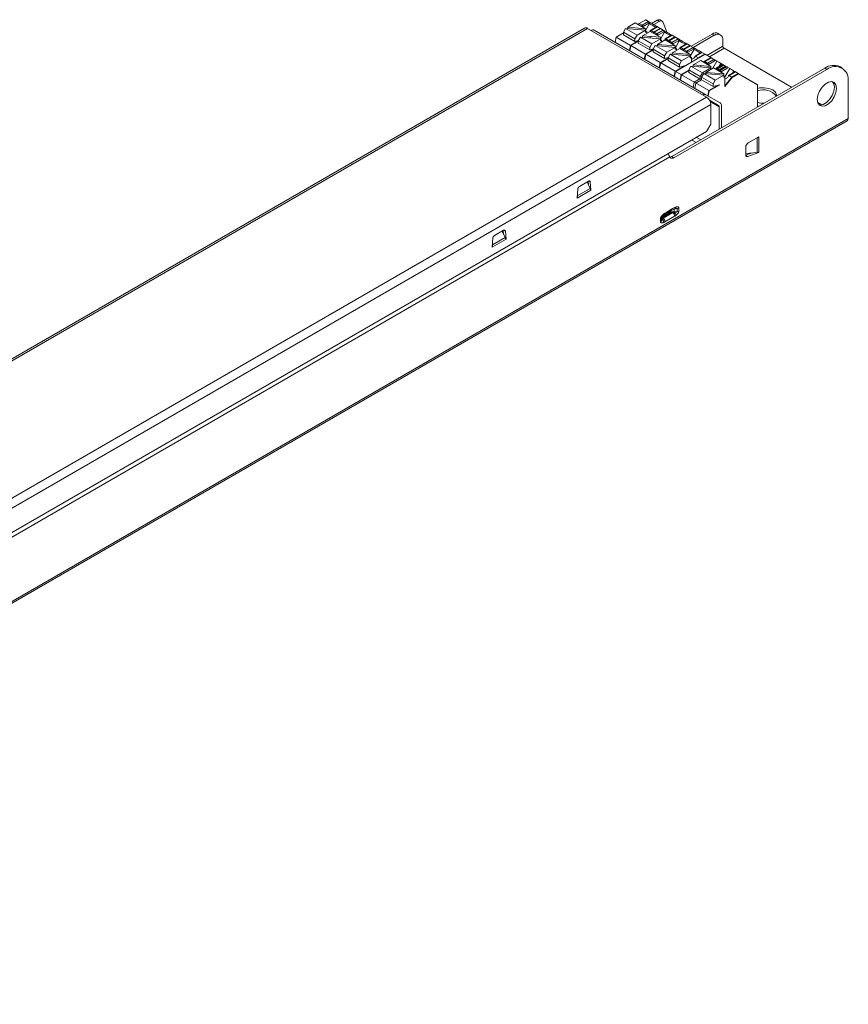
# Model space of a CAD drawing. Header units: millimetres. Extents: x -48 to 228, y 237 to 401.
# Tile 7 of 7: x 90 to 228, y 237 to 401. Entities that reach past the tile are written whole.
import ezdxf

# ---------------------------------------------------------------- set-up
doc = ezdxf.new("R2010")
doc.units = ezdxf.units.MM

msp = doc.modelspace()

# ---------------------------------------------------------------- linework, layer by layer
at = {"color": 7, "linetype": 'Continuous', "lineweight": 15}
for p, q in [((183.84, 399.74), (-25.19, 279.08)), ((-24.69, 279.03), (184.34, 399.69)), ((184.34, 399.69), (204.13, 388.26)), ((190.67, 399.67), (190.31, 399.06)), ((190.67, 399.67), (192.58, 398.57)), ((194, 399.39), (190.67, 399.67)), ((192.29, 400.61), (191.03, 399.88)), ((191.03, 399.88), (194, 399.63)), ((191.03, 399.88), (191.03, 399.64)), ((192.29, 400.61), (194, 399.63)), ((192.94, 400.47), (192.81, 400.31)), ((192.96, 400.47), (193.42, 400.2)), ((193.42, 400.2), (194.48, 400.82)), ((193.42, 400.2), (193.43, 400.2)), ((193.58, 399.97), (194.57, 400.54)), ((194, 399.15), (194, 399.63)), ((194.01, 399.33), (194.67, 400.48)), ((194.48, 400.82), (194.03, 401.08)), ((195.85, 399.96), (194.82, 399.36)), ((195.97, 399.96), (194.91, 399.35)), ((195.91, 401.03), (195.01, 400.51)), ((196.26, 400.83), (195.36, 400.31)), ((196.43, 399.69), (195.37, 399.08)), ((196.47, 399.65), (195.42, 399.04)), ((195.44, 399.04), (196.5, 399.65)), ((195.91, 401.03), (196.26, 400.83)), ((196.43, 399.69), (195.97, 399.96)), ((196.76, 400.88), (196.41, 401.08)), ((196.45, 399.64), (196.43, 399.69)), ((196.5, 399.65), (196.43, 399.69)), ((196.5, 399.65), (196.47, 399.65)), ((196.96, 399.39), (196.5, 399.65)), ((197.55, 399.04), (196.92, 400.68)), ((185.45, 399.39), (204.02, 388.66)), ((190.31, 398.96), (189.08, 398.25)), ((189.1, 398.24), (191.5, 396.85)), ((190.31, 399.06), (192.22, 397.96)), ((190.31, 399.06), (190.31, 398.63)), ((192.22, 397.96), (192.58, 398.57)), ((192.22, 397.53), (192.22, 397.96)), ((194, 399.39), (192.58, 398.57)), ((193.14, 398.25), (192.79, 397.63)), ((193.14, 398.25), (195.05, 397.14)), ((196.47, 397.96), (193.14, 398.25)), ((194.77, 399.18), (193.5, 398.45)), ((194.2, 398.86), (194.2, 399.1)), ((194.77, 399.18), (196.47, 398.2)), ((194.77, 398.11), (194.77, 398.35)), ((194.91, 399.35), (195.37, 399.08)), ((194.91, 399.35), (194.91, 399.35)), ((196.47, 397.96), (195.05, 397.14)), ((195.44, 399.04), (195.9, 398.77)), ((195.9, 398.77), (196.96, 399.39)), ((195.9, 398.77), (195.9, 398.77)), ((196.06, 398.54), (197.04, 399.11)), ((196.47, 397.72), (196.47, 398.2)), ((196.48, 397.9), (197.14, 399.05)), ((198.33, 398.53), (197.29, 397.93)), ((198.44, 398.53), (197.38, 397.92)), ((198.9, 398.26), (197.84, 397.65)), ((198.37, 397.35), (199.43, 397.96)), ((198.9, 398.26), (198.44, 398.53)), ((198.92, 398.19), (198.9, 398.26)), ((198.97, 398.22), (198.9, 398.26)), ((199.43, 397.96), (198.97, 398.22)), ((205.09, 398.73), (201.59, 396.71)), ((205.44, 398.53), (201.95, 396.51)), ((205.09, 398.73), (205.44, 398.53)), ((206.44, 398.63), (206.09, 398.83)), ((191.47, 396.31), (191.4, 396.35)), ((191.58, 396.81), (193.98, 395.42)), ((192.79, 397.63), (194.7, 396.53)), ((192.79, 397.63), (192.79, 397.2)), ((194.7, 396.53), (195.05, 397.14)), ((194.7, 396.1), (194.7, 396.53)), ((195.62, 396.82), (195.26, 396.2)), ((195.62, 396.82), (197.53, 395.71)), ((198.95, 396.53), (195.62, 396.82)), ((197.24, 397.76), (195.98, 397.02)), ((195.98, 397.02), (195.98, 396.79)), ((195.98, 397.02), (198.95, 396.77)), ((196.68, 397.43), (196.68, 397.68)), ((197.24, 397.76), (198.95, 396.77)), ((197.38, 397.92), (197.84, 397.65)), ((197.38, 397.92), (197.38, 397.92)), ((198.95, 396.53), (197.53, 395.71)), ((197.91, 397.61), (198.37, 397.35)), ((198.37, 397.35), (198.38, 397.34)), ((199.72, 396.33), (198.45, 395.6)), ((198.53, 397.11), (199.52, 397.68)), ((198.95, 396.29), (198.95, 396.77)), ((198.96, 396.47), (199.62, 397.62)), ((199.72, 396.33), (201.42, 395.34)), ((200.8, 397.1), (199.77, 396.5)), ((200.92, 397.1), (199.86, 396.49)), ((199.86, 396.49), (200.32, 396.22)), ((199.86, 396.49), (199.86, 396.49)), ((200.46, 396.31), (200.39, 396.19)), ((200.85, 395.92), (201.91, 396.53)), ((201.38, 396.84), (200.92, 397.1)), ((201.45, 396.8), (201.38, 396.84)), ((201.91, 396.53), (201.45, 396.79)), ((201.91, 396.53), (202.01, 396.47)), ((206.86, 396.73), (206.86, 397.71)), ((218.3, 389.88), (207.07, 396.37)), ((195.26, 396.1), (194.03, 395.39)), ((194.05, 395.38), (196.45, 393.99)), ((195.26, 396.2), (197.17, 395.1)), ((195.26, 396.2), (195.26, 395.78)), ((197.17, 395.1), (197.53, 395.71)), ((197.17, 394.67), (197.17, 395.1)), ((198.09, 395.39), (197.74, 394.78)), ((197.74, 394.78), (199.65, 393.67)), ((197.74, 394.78), (197.74, 394.35)), ((198.09, 395.39), (200, 394.29)), ((201.42, 395.11), (198.09, 395.39)), ((198.45, 395.6), (201.42, 395.34)), ((198.45, 395.6), (198.45, 395.36)), ((203.9, 395.37), (198.98, 392.53)), ((199, 392.52), (203.92, 395.37)), ((199.15, 396), (199.15, 396.25)), ((201.42, 395.11), (200, 394.29)), ((200.36, 396.17), (200.25, 396.02)), ((200.39, 396.18), (200.85, 395.92)), ((200.85, 395.92), (200.85, 395.92)), ((201.01, 395.68), (201.99, 396.25)), ((201.42, 394.86), (201.42, 395.34)), ((201.43, 395.05), (202.09, 396.19)), ((201.63, 394.06), (201.63, 394.82)), ((201.99, 396.25), (202.09, 396.19)), ((203.28, 395.67), (202.24, 395.07)), ((203.39, 395.67), (202.33, 395.06)), ((202.33, 395.06), (202.79, 394.79)), ((202.33, 395.06), (202.33, 395.06)), ((203.85, 395.41), (202.79, 394.79)), ((203.85, 395.41), (203.39, 395.67)), ((203.88, 395.36), (203.85, 395.41)), ((203.92, 395.37), (203.85, 395.41)), ((203.92, 395.37), (203.9, 395.37)), ((204.84, 394.84), (203.92, 395.37)), ((204.86, 394.77), (204.84, 394.84)), ((204.84, 394.84), (204.91, 394.8)), ((205.37, 394.53), (204.91, 394.79)), ((196.53, 393.95), (198.93, 392.56)), ((198.37, 378.37), (223.83, 393.07)), ((199.65, 393.67), (200, 394.29)), ((199.65, 393.24), (199.65, 393.67)), ((201.56, 393.39), (201.2, 392.78)), ((201.56, 393.39), (203.47, 392.29)), ((203.18, 394.33), (201.92, 393.6)), ((203.18, 394.33), (204.89, 393.34)), ((203.18, 393.25), (203.18, 393.49)), ((204.89, 393.11), (203.47, 392.29)), ((203.85, 394.18), (204.31, 393.92)), ((205.31, 393.1), (204.04, 392.37)), ((204.31, 393.92), (205.37, 394.53)), ((204.31, 393.92), (204.32, 393.92)), ((204.47, 393.68), (205.43, 394.23)), ((205.89, 394.23), (205.2, 393.04)), ((205.31, 393.1), (207.01, 392.12)), ((205.54, 394.43), (205.47, 394.47)), ((205.89, 394.23), (205.54, 394.43)), ((205.8, 393.06), (206.43, 392.69)), ((206.43, 392.69), (207.5, 393.3)), ((206.74, 393.74), (206.86, 393.67)), ((207.5, 393.3), (206.86, 393.67)), ((207.66, 393.21), (207.59, 393.25)), ((208.01, 393.01), (207.66, 393.21)), ((224.18, 392.87), (223.83, 393.07)), ((226.68, 393.11), (226.33, 393.32)), ((198.73, 378.17), (224.18, 392.87)), ((199, 392.52), (199.92, 391.99)), ((201.2, 392.67), (199.97, 391.96)), ((199.99, 391.95), (204.52, 389.34)), ((201.2, 392.78), (203.11, 391.67)), ((201.2, 392.78), (201.2, 392.35)), ((203.11, 391.67), (203.47, 392.29)), ((203.11, 391.24), (203.11, 391.67)), ((203.68, 392.16), (203.33, 391.55)), ((203.33, 391.55), (205.23, 390.45)), ((203.33, 391.55), (203.33, 391.12)), ((203.68, 392.16), (205.59, 391.06)), ((204.04, 392.37), (207.01, 392.12)), ((204.04, 392.37), (204.04, 392.13)), ((207.01, 391.88), (205.59, 391.06)), ((206.43, 392.69), (206.44, 392.69)), ((206.59, 392.46), (207.55, 393.01)), ((208.01, 393.01), (207.2, 391.61)), ((207.21, 390.01), (207.21, 391.59)), ((208.42, 391.51), (207.21, 390.01)), ((208.86, 392.45), (207.83, 391.85)), ((208.98, 392.45), (207.92, 391.84)), ((207.92, 391.84), (208.38, 391.57)), ((207.92, 391.84), (207.92, 391.84)), ((209.44, 392.18), (208.38, 391.57)), ((208.42, 391.51), (208.38, 391.57)), ((209.46, 392.11), (208.42, 391.51)), ((208.86, 392.52), (208.98, 392.45)), ((209.44, 392.18), (208.98, 392.45)), ((209.46, 392.11), (209.44, 392.18)), ((212.62, 390.34), (209.44, 392.18)), ((212.62, 390.29), (209.46, 392.11)), ((205.23, 390.45), (205.59, 391.06)), ((205.23, 390.02), (205.23, 390.45)), ((227.72, 390.82), (227.72, 384.69)), ((-4.89, 267.6), (204.13, 388.26)), ((206.41, 387.28), (204.02, 388.66)), ((204.58, 389.29), (204.4, 388.44)), ((-4.18, 266.37), (204.84, 387.04)), ((206.16, 386.85), (204.63, 387.73)), ((204.84, 387.04), (204.84, 383.77)), ((206.27, 382.93), (206.27, 386.62)), ((206.62, 383.14), (206.62, 386.83)), ((212.82, 386.72), (212.62, 386.83)), ((223.36, 386.96), (222.66, 387.36)), ((-27.01, 237.37), (227.55, 384.32)), ((227.72, 384.69), (-26.84, 237.74)), ((204.84, 383.77), (204.13, 382.55)), ((204.13, 382.55), (-3.47, 262.7)), ((212.87, 381.67), (211.1, 380.65)), ((212.87, 379.06), (212.87, 381.67)), ((212.58, 379.06), (212.58, 381.47)), ((198.07, 378.3), (-6.39, 260.27)), ((198.09, 378.28), (198.37, 378.37)), ((198.73, 378.17), (198.37, 378.37)), ((210.68, 379.92), (210.68, 378.65)), ((210.68, 378.58), (211.72, 378.96)), ((211.03, 378.37), (212.87, 379.06)), ((184.53, 374.28), (183.01, 373.4)), ((184.51, 373.65), (184.47, 374.24)), ((184.92, 372.79), (184.81, 374.14)), ((182.62, 371.46), (184.92, 372.79)), ((196.94, 368.13), (198.55, 369.06)), ((196.94, 368.57), (197.61, 368.98)), ((197.59, 368.97), (198.2, 369.32)), ((198.32, 369.6), (197.72, 369.25)), ((198.19, 369.32), (198.83, 369.66)), ((198.79, 369.2), (198.79, 369.61)), ((199.28, 369.2), (198.79, 369.2)), ((198.92, 369.7), (198.99, 369.7)), ((197.21, 367.51), (198.83, 368.44)), ((170.39, 366.11), (168.87, 365.24)), ((170.3, 365.64), (170.3, 366.06)), ((170.37, 365.49), (170.32, 366.08)), ((170.78, 364.62), (170.67, 365.98)), ((168.59, 364.78), (168.48, 363.3)), ((168.48, 363.3), (170.78, 364.62))]:
    msp.add_line(p, q, dxfattribs=at)
at = {"color": 8, "linetype": 'Continuous', "lineweight": 15}
for p, q in [((192.83, 400.3), (192.96, 400.47)), ((193.43, 400.2), (193.31, 400.03)), ((193.57, 399.88), (193.57, 399.93)), ((194.63, 400.67), (194.56, 400.71)), ((189.1, 398.24), (189.09, 398.23)), ((190.31, 398.94), (189.1, 398.24)), ((194.74, 399.16), (194.91, 399.35)), ((195.9, 398.77), (195.78, 398.6)), ((196.04, 398.45), (196.04, 398.5)), ((197.21, 397.74), (197.38, 397.92)), ((197.91, 397.61), (197.89, 397.6)), ((198.38, 397.34), (198.26, 397.17)), ((198.52, 397.02), (198.52, 397.08)), ((199.69, 396.31), (199.86, 396.49)), ((201.25, 396.68), (201.18, 396.72)), ((204.21, 395.2), (206.86, 396.73)), ((204.63, 394.96), (207.07, 396.37)), ((195.26, 396.16), (193.98, 395.42)), ((195.26, 396.08), (194.05, 395.38)), ((197.74, 394.73), (196.45, 393.99)), ((200.32, 396.22), (200.19, 396.06)), ((200.85, 395.92), (200.73, 395.74)), ((200.99, 395.59), (200.99, 395.65)), ((203.57, 394.1), (204.84, 394.84)), ((196.53, 393.95), (196.52, 393.95)), ((200.51, 393.47), (198.93, 392.56)), ((203.64, 394.06), (203.85, 394.18)), ((204.32, 393.92), (204.2, 393.74)), ((204.45, 393.59), (204.45, 393.65)), ((205.65, 392.9), (205.8, 393.06)), ((199.92, 391.99), (201.2, 392.73)), ((201.2, 392.65), (199.99, 391.95)), ((206.44, 392.69), (206.32, 392.52)), ((206.58, 392.37), (206.58, 392.42)), ((208.38, 391.57), (207.21, 390.12)), ((204.52, 389.34), (204.34, 388.48)), ((206.16, 386.85), (204.63, 387.73)), ((206.27, 386.62), (204.75, 387.5)), ((211.03, 378.37), (210.68, 378.57)), ((184.81, 374.14), (184.55, 374.29)), ((182.65, 371.86), (184.77, 373.08)), ((197.3, 368.79), (197.3, 368.63)), ((197.9, 369.15), (197.9, 368.97)), ((196.78, 368.41), (196.78, 368.03)), ((170.67, 365.98), (170.41, 366.13)), ((168.51, 363.7), (170.63, 364.92))]:
    msp.add_line(p, q, dxfattribs=at)
at = {"color": 144, "linetype": 'Continuous', "lineweight": 0}
for p, q in [((192.94, 400.47), (192.96, 400.47)), ((192.96, 400.47), (194.03, 401.08)), ((194.03, 401.08), (193.98, 401.05)), ((194.48, 400.82), (194.58, 400.76)), ((194.57, 400.54), (194.67, 400.48)), ((188.92, 397.38), (189.1, 398.24)), ((189.09, 398.23), (188.92, 397.38)), ((189.09, 398.23), (189.1, 398.24)), ((190.31, 398.63), (192.22, 397.53)), ((193.5, 398.45), (196.47, 398.2)), ((193.5, 398.45), (193.5, 398.21)), ((195.37, 399.08), (195.24, 398.92)), ((195.41, 399.03), (195.3, 398.88)), ((195.31, 398.87), (195.44, 399.04)), ((195.41, 399.03), (195.37, 399.08)), ((195.44, 399.04), (195.41, 399.03)), ((195.41, 399.03), (195.44, 399.04)), ((196.96, 399.39), (197.06, 399.33)), ((197.11, 399.24), (197.04, 399.28)), ((197.04, 399.11), (197.14, 399.05)), ((197.91, 397.61), (198.97, 398.22)), ((198.97, 398.22), (198.92, 398.19)), ((199.43, 397.96), (199.53, 397.9)), ((191.5, 396.85), (191.33, 395.99)), ((191.57, 396.8), (191.39, 395.95)), ((191.4, 395.95), (191.58, 396.81)), ((191.5, 396.46), (191.43, 396.5)), ((192.79, 397.59), (191.5, 396.85)), ((191.58, 396.81), (191.57, 396.8)), ((192.79, 397.51), (191.58, 396.81)), ((192.22, 397.53), (192.82, 397.69)), ((192.79, 397.2), (194.7, 396.1)), ((197.84, 397.65), (197.71, 397.49)), ((197.89, 397.6), (197.77, 397.45)), ((197.78, 397.45), (197.91, 397.61)), ((197.89, 397.6), (197.84, 397.65)), ((199.58, 397.82), (199.51, 397.85)), ((199.52, 397.68), (199.62, 397.62)), ((201.38, 396.84), (200.32, 396.22)), ((200.39, 396.18), (201.45, 396.79)), ((201.4, 396.77), (201.38, 396.84)), ((201.45, 396.79), (201.4, 396.77)), ((193.98, 395.42), (193.8, 394.56)), ((194.04, 395.38), (193.87, 394.53)), ((193.87, 394.52), (194.05, 395.38)), ((193.94, 394.89), (193.88, 394.92)), ((193.98, 395.42), (194.04, 395.38)), ((194.04, 395.38), (194.05, 395.38)), ((194.05, 395.38), (194.04, 395.38)), ((194.7, 396.1), (195.3, 396.26)), ((195.26, 395.78), (197.17, 394.67)), ((197.17, 394.67), (197.77, 394.83)), ((200.26, 396.02), (200.39, 396.18)), ((200.36, 396.17), (200.32, 396.22)), ((200.39, 396.18), (200.36, 396.17)), ((202.79, 394.79), (202.7, 394.67)), ((202.83, 394.75), (202.79, 394.79)), ((203.85, 394.18), (204.91, 394.79)), ((204.91, 394.79), (204.86, 394.77)), ((196.45, 393.99), (196.28, 393.13)), ((196.52, 393.95), (196.34, 393.1)), ((196.35, 393.09), (196.53, 393.95)), ((196.42, 393.46), (196.35, 393.49)), ((196.45, 393.99), (196.52, 393.95)), ((197.74, 394.65), (196.53, 393.95)), ((197.74, 394.35), (199.65, 393.24)), ((199.65, 393.24), (200.72, 393.53)), ((200.72, 393.53), (200.6, 393.53)), ((204.89, 393.11), (201.56, 393.39)), ((201.92, 393.6), (204.89, 393.34)), ((201.92, 393.6), (201.92, 393.36)), ((203.72, 394.02), (203.85, 394.18)), ((204.89, 392.86), (204.89, 393.34)), ((205.37, 394.53), (205.47, 394.47)), ((205.54, 394.43), (205.43, 394.23)), ((205.45, 394.43), (205.52, 394.39)), ((205.74, 393.08), (206.67, 393.61)), ((206.86, 393.67), (205.8, 393.06)), ((205.8, 393.06), (205.8, 393.06)), ((205.98, 392.96), (207.04, 393.57)), ((206.26, 393.38), (206.51, 393.82)), ((207.32, 393.41), (206.26, 392.79)), ((206.51, 393.82), (206.51, 393.81)), ((206.67, 393.61), (206.74, 393.74)), ((207.5, 393.3), (207.59, 393.25)), ((207.66, 393.21), (207.55, 393.01)), ((207.64, 393.16), (207.57, 393.2)), ((207.66, 393.21), (207.59, 393.25)), ((198.93, 392.56), (198.75, 391.71)), ((198.99, 392.52), (198.82, 391.67)), ((198.82, 391.66), (199, 392.52)), ((198.89, 392.03), (198.83, 392.07)), ((198.93, 392.56), (198.99, 392.52)), ((199, 392.52), (198.99, 392.52)), ((199, 392.52), (198.99, 392.52)), ((199.92, 391.99), (199.74, 391.13)), ((199.81, 391.1), (199.98, 391.95)), ((199.81, 391.09), (199.99, 391.95)), ((199.98, 391.95), (199.92, 391.99)), ((199.98, 391.95), (199.99, 391.95)), ((199.99, 391.95), (199.98, 391.95)), ((201.2, 392.35), (203.11, 391.24)), ((207.01, 391.88), (203.68, 392.16)), ((205.84, 392.79), (205.98, 392.96)), ((206.26, 392.79), (206.12, 392.63)), ((207.01, 391.64), (207.01, 392.12)), ((208.39, 392.18), (208.63, 392.59)), ((208.63, 392.59), (208.72, 392.37)), ((208.63, 392.59), (208.63, 392.59)), ((208.8, 392.41), (208.86, 392.52)), ((201.94, 389.87), (202.11, 390.73)), ((203.06, 391.28), (202.11, 390.73)), ((202.39, 390.56), (202.22, 389.71)), ((203.34, 391.11), (202.39, 390.56)), ((203.11, 391.24), (203.33, 391.3)), ((203.33, 391.12), (205.23, 390.02)), ((206.09, 390.25), (204.52, 389.34)), ((206.36, 390.32), (204.58, 389.29)), ((205.23, 390.02), (206.36, 390.32)), ((205.75, 390.05), (205.63, 389.9)), ((212.62, 386.6), (212.62, 390.34)), ((204.52, 389.34), (204.58, 389.29)), ((202.45, 381.57), (203.18, 381.15)), ((201.73, 381.16), (201.73, 381.12)), ((202.43, 380.72), (201.73, 381.12)), ((212.48, 381.45), (212.58, 381.47)), ((212.52, 381.47), (212.52, 381.46)), ((197.78, 378.88), (197.89, 378.61)), ((212.58, 379.06), (210.68, 378.85)), ((212.87, 379.06), (212.77, 379.11)), ((184.29, 374.14), (184.77, 373.08)), ((184.44, 373.81), (184.44, 374.23)), ((182.73, 372.94), (182.62, 371.46)), ((184.83, 372.84), (184.92, 372.79)), ((182.63, 371.56), (182.69, 371.59)), ((197.9, 368.97), (197.3, 368.63)), ((197.34, 368.52), (197.94, 368.87)), ((199.28, 369.72), (198.79, 369.61)), ((199.19, 369.73), (199.19, 369.7)), ((199.28, 369.2), (199.28, 369.72)), ((199.55, 369.29), (199.55, 369.81)), ((196.49, 368.05), (196.49, 367.52)), ((196.64, 367.6), (196.49, 367.55)), ((196.65, 368.2), (196.72, 368.33)), ((196.65, 368.2), (196.65, 367.68)), ((196.65, 367.68), (196.78, 368.03)), ((197.12, 367.86), (196.86, 367.71)), ((170.15, 365.98), (170.63, 364.92)), ((170.69, 364.67), (170.78, 364.62)), ((168.49, 363.39), (168.54, 363.43))]:
    msp.add_line(p, q, dxfattribs=at)
at = {"color": 8, "linetype": 'Continuous', "lineweight": 15, "flags": 128}
for points in [[(194.67, 400.48), (194.78, 400.41), (195.11, 400.22), (195.57, 399.96), (195.71, 399.88)], [(197.14, 399.05), (197.25, 398.99), (197.59, 398.79), (198.04, 398.53), (198.19, 398.45)], [(199.62, 397.62), (199.73, 397.56), (200.06, 397.36), (200.52, 397.1), (200.66, 397.02)], [(202.09, 396.19), (202.2, 396.13), (202.54, 395.94), (202.99, 395.67), (203.14, 395.59)]]:
    msp.add_lwpolyline(points, dxfattribs=at)
at = {"color": 7, "linetype": 'Continuous', "lineweight": 15, "flags": 128}
for points in [[(196.92, 400.68), (196.88, 400.76), (196.82, 400.83), (196.75, 400.89), (196.66, 400.92), (196.57, 400.93), (196.47, 400.92), (196.37, 400.88), (196.26, 400.83)], [(194.2, 399.1), (194.17, 399.08), (194.14, 399.07), (194.1, 399.06), (194.07, 399.06), (194.05, 399.06), (194.03, 399.08), (194.01, 399.1), (194, 399.12), (194, 399.15)], [(196.68, 397.68), (196.64, 397.65), (196.61, 397.64), (196.58, 397.63), (196.55, 397.63), (196.52, 397.64), (196.5, 397.65), (196.49, 397.67), (196.48, 397.69), (196.47, 397.72)], [(199.15, 396.25), (199.12, 396.23), (199.09, 396.21), (199.05, 396.2), (199.02, 396.2), (199, 396.21), (198.98, 396.22), (198.96, 396.24), (198.95, 396.26), (198.95, 396.29)], [(201.63, 394.82), (201.59, 394.8), (201.56, 394.78), (201.53, 394.77), (201.5, 394.77), (201.47, 394.78), (201.45, 394.79), (201.43, 394.81), (201.43, 394.83), (201.42, 394.86)], [(206.74, 393.74), (206.5, 393.88), (206.18, 394.07), (205.96, 394.19), (205.89, 394.23)], [(207.21, 391.59), (207.18, 391.57), (207.15, 391.56), (207.11, 391.55), (207.08, 391.55), (207.06, 391.55), (207.04, 391.57), (207.02, 391.58), (207.01, 391.61), (207.01, 391.64)], [(208.86, 392.52), (208.62, 392.65), (208.3, 392.84), (208.08, 392.97), (208.01, 393.01)], [(212.62, 389.7), (212.99, 389.78), (213.77, 389.82), (214.53, 389.7), (215.17, 389.45), (215.62, 389.08), (215.82, 388.64), (215.82, 388.45)], [(222.59, 387.87), (222.69, 387.29), (222.96, 386.9), (223.39, 386.73), (223.91, 386.81), (224.46, 387.13), (224.98, 387.65), (225.4, 388.31), (225.68, 389.02), (225.77, 389.7), (225.68, 390.27), (225.4, 390.67), (224.98, 390.83), (224.46, 390.75), (223.91, 390.43), (223.39, 389.92), (222.96, 389.26), (222.69, 388.55), (222.59, 387.87)], [(222.9, 386.96), (223.03, 386.94), (223.55, 387.02), (224.11, 387.34), (224.63, 387.86), (225.05, 388.51), (225.32, 389.22), (225.42, 389.91), (225.32, 390.48), (225.12, 390.81)], [(210.68, 378.65), (210.68, 378.57), (210.7, 378.5), (210.73, 378.44), (210.78, 378.39), (210.83, 378.36), (210.89, 378.35), (210.96, 378.35), (211.03, 378.37)], [(184.81, 374.14), (184.8, 374.2), (184.78, 374.24), (184.76, 374.28), (184.72, 374.3), (184.68, 374.32), (184.63, 374.32), (184.58, 374.3), (184.53, 374.28)], [(170.67, 365.98), (170.66, 366.03), (170.64, 366.08), (170.61, 366.11), (170.58, 366.14), (170.54, 366.15), (170.49, 366.15), (170.44, 366.14), (170.39, 366.11)]]:
    msp.add_lwpolyline(points, dxfattribs=at)
at = {"color": 144, "linetype": 'Continuous', "lineweight": 0, "flags": 128}
for points in [[(205.48, 394.47), (205.48, 394.47), (205.49, 394.46), (205.5, 394.46), (205.51, 394.45), (205.51, 394.45), (205.52, 394.44), (205.53, 394.44), (205.54, 394.43)], [(206.51, 393.82), (206.61, 393.59), (206.63, 393.54)], [(206.74, 393.74), (206.76, 393.73), (206.79, 393.71), (206.81, 393.7), (206.84, 393.69), (206.86, 393.67)], [(207.6, 393.24), (207.61, 393.24), (207.61, 393.24), (207.62, 393.23), (207.63, 393.23), (207.64, 393.22), (207.64, 393.22), (207.65, 393.21), (207.66, 393.21)], [(208.86, 392.52), (208.89, 392.5), (208.91, 392.49), (208.93, 392.47), (208.96, 392.46), (208.98, 392.45)]]:
    msp.add_lwpolyline(points, dxfattribs=at)
at = {"color": 7, "linetype": 'Continuous', "lineweight": 15}
for centre, radius, start, end in [((184.04, 399.28), 0.503, 54.3824, 114.3071), ((194.44, 400.61), 0.2, 330, 60), ((196.2, 400.64), 0.493, 65.02, 126.2904), ((185.24, 398.93), 0.503, 65.686, 125.6182), ((194.42, 399.48), 0.429, 191.798, 240.2027), ((196.89, 398.05), 0.429, 191.798, 240.2027), ((196.92, 399.18), 0.2, 330, 60), ((205.68, 397.92), 1.01, 65.6929, 125.6176), ((206, 397.85), 0.873, 350.786, 129.2033), ((199.37, 396.62), 0.429, 191.798, 240.2027), ((199.39, 397.75), 0.2, 330, 60), ((200.86, 397), 0.115, 59.3591, 120.642), ((201.76, 396.33), 0.247, 340.5556, 52.5458), ((207.32, 396.75), 0.461, 182.6055, 237.3945), ((201.84, 395.19), 0.429, 191.798, 240.2027), ((205.21, 393.15), 0.329, 188.2479, 225.502), ((225.29, 391.03), 2.51, 65.6929, 125.6176), ((225.56, 391.17), 2.18, 350.786, 129.2033), ((207.43, 391.97), 0.429, 191.798, 240.2027), ((203.82, 388.21), 0.503, 65.686, 125.6182), ((203.31, 386.97), 1.54, 2.6055, 57.3945), ((213.61, 386.76), 2.72, 37.4915, 111.2539), ((206.02, 386.65), 0.252, 354.3796, 54.302), ((206.12, 386.87), 0.503, 354.3796, 54.302), ((213.57, 390.9), 3.67, 255.1021, 272.3462), ((227.34, 384.64), 0.384, 304.0564, 7.2558), ((183.35, 372.88), 0.622, 122.8009, 174.311), ((169.2, 364.71), 0.622, 122.8009, 174.311)]:
    msp.add_arc(centre, radius, start, end, dxfattribs=at)
at = {"color": 144, "linetype": 'Continuous', "lineweight": 0}
for centre, radius, start, end in [((194.33, 400.62), 0.247, 340.5556, 52.5458), ((195.91, 399.86), 0.115, 59.3591, 120.642), ((196.81, 399.19), 0.247, 340.5556, 52.5458), ((198.39, 398.43), 0.115, 59.3591, 120.642), ((199.28, 397.76), 0.247, 340.5556, 52.5458), ((203.34, 395.57), 0.115, 59.3591, 120.642), ((205.24, 394.34), 0.227, 351.8529, 54.7322), ((207.36, 393.12), 0.227, 351.8529, 54.7322), ((208.92, 392.35), 0.118, 59.9162, 132.258), ((212.29, 382.62), 1.19, 284.5943, 299.4249), ((211.6, 379.87), 0.922, 122.6055, 177.3945), ((196.32, 368.37), 0.368, 297.6449, 332.3489), ((196.32, 367.85), 0.368, 297.6449, 332.3489)]:
    msp.add_arc(centre, radius, start, end, dxfattribs=at)
at = {"color": 8, "linetype": 'Continuous', "lineweight": 15}
msp.add_arc((198.03, 369.56), 0.293, 304.6461, 6.666, dxfattribs=at)
at = {"color": 7, "linetype": 'Continuous', "lineweight": 15}
for points, knots in [([(193.43, 400.2), (193.46, 400.18), (193.5, 400.14), (193.55, 400.08), (193.56, 400.06), (193.58, 400.02), (193.58, 400.01), (193.59, 399.99), (193.59, 399.98), (193.58, 399.97)], [0, 0, 0, 0, 0.5, 0.5, 0.75, 0.75, 0.875, 0.875, 1, 1, 1, 1]), ([(194.58, 400.76), (194.56, 400.77), (194.52, 400.8), (194.62, 400.74), (194.82, 400.62), (195.14, 400.44), (195.5, 400.23), (195.76, 400.08), (195.88, 400.01)], [0, 0, 0, 0, 0.170612, 0.341332, 0.512008, 0.682679, 0.853352, 1, 1, 1, 1]), ([(194.91, 399.35), (194.87, 399.37), (194.83, 399.37), (194.8, 399.35), (194.8, 399.34), (194.79, 399.32), (194.79, 399.31), (194.79, 399.3), (194.79, 399.29), (194.78, 399.27)], [0, 0, 0, 0, 0.5, 0.5, 0.75, 0.75, 0.875, 0.875, 1, 1, 1, 1]), ([(195.9, 398.77), (195.94, 398.75), (195.98, 398.71), (196.02, 398.65), (196.04, 398.63), (196.05, 398.6), (196.06, 398.59), (196.06, 398.56), (196.06, 398.55), (196.06, 398.54)], [0, 0, 0, 0, 0.5, 0.5, 0.75, 0.75, 0.875, 0.875, 1, 1, 1, 1]), ([(197.06, 399.33), (197.03, 399.34), (196.99, 399.37), (197.09, 399.31), (197.3, 399.19), (197.61, 399.01), (197.98, 398.8), (198.24, 398.65), (198.36, 398.58)], [0, 0, 0, 0, 0.170612, 0.341332, 0.512008, 0.682679, 0.853352, 1, 1, 1, 1]), ([(197.38, 397.92), (197.34, 397.94), (197.31, 397.94), (197.28, 397.92), (197.27, 397.91), (197.27, 397.89), (197.27, 397.89), (197.26, 397.87), (197.27, 397.86), (197.26, 397.85)], [0, 0, 0, 0, 0.5, 0.5, 0.75, 0.75, 0.875, 0.875, 1, 1, 1, 1]), ([(198.38, 397.34), (198.41, 397.32), (198.45, 397.28), (198.5, 397.22), (198.51, 397.2), (198.53, 397.17), (198.53, 397.16), (198.54, 397.13), (198.54, 397.12), (198.53, 397.11)], [0, 0, 0, 0, 0.5, 0.5, 0.75, 0.75, 0.875, 0.875, 1, 1, 1, 1]), ([(199.53, 397.9), (199.51, 397.91), (199.47, 397.94), (199.57, 397.88), (199.77, 397.76), (200.09, 397.58), (200.47, 397.36), (200.79, 397.17), (200.97, 397.07), (201.01, 397.05)], [0, 0, 0, 0, 0.15859, 0.317281, 0.47593, 0.634575, 0.793221, 0.951867, 1, 1, 1, 1]), ([(199.86, 396.49), (199.82, 396.51), (199.78, 396.51), (199.75, 396.5), (199.75, 396.49), (199.74, 396.47), (199.74, 396.46), (199.74, 396.44), (199.74, 396.43), (199.73, 396.42)], [0, 0, 0, 0, 0.5, 0.5, 0.75, 0.75, 0.875, 0.875, 1, 1, 1, 1]), ([(202.01, 396.47), (202.02, 396.47), (202.06, 396.44), (202.25, 396.33), (202.56, 396.15), (202.93, 395.94), (203.19, 395.79), (203.31, 395.72)], [0, 0, 0, 0, 0.13189, 0.356837, 0.581778, 0.806721, 1, 1, 1, 1]), ([(202.01, 396.47), (202.02, 396.46), (202.05, 396.45), (202.07, 396.42), (202.09, 396.39), (202.1, 396.37), (202.12, 396.33), (202.13, 396.27), (202.1, 396.22), (202.09, 396.19)], [0, 0, 0, 0, 0.157281, 0.285762, 0.385773, 0.457541, 0.501216, 0.763795, 1, 1, 1, 1]), ([(200.85, 395.92), (200.89, 395.89), (200.93, 395.85), (200.97, 395.79), (200.99, 395.77), (201, 395.74), (201.01, 395.73), (201.01, 395.71), (201.01, 395.69), (201.01, 395.68)], [0, 0, 0, 0, 0.5, 0.5, 0.75, 0.75, 0.875, 0.875, 1, 1, 1, 1]), ([(202.33, 395.06), (202.29, 395.08), (202.26, 395.09), (202.23, 395.07), (202.22, 395.06), (202.22, 395.04), (202.22, 395.03), (202.21, 395.01), (202.21, 395), (202.21, 394.99)], [0, 0, 0, 0, 0.5, 0.5, 0.75, 0.75, 0.875, 0.875, 1, 1, 1, 1]), ([(204.32, 393.92), (204.35, 393.89), (204.39, 393.85), (204.44, 393.79), (204.45, 393.77), (204.47, 393.74), (204.47, 393.73), (204.48, 393.71), (204.48, 393.69), (204.47, 393.68)], [0, 0, 0, 0, 0.5, 0.5, 0.75, 0.75, 0.875, 0.875, 1, 1, 1, 1]), ([(206.44, 392.69), (206.47, 392.67), (206.51, 392.63), (206.56, 392.57), (206.57, 392.55), (206.59, 392.51), (206.59, 392.5), (206.6, 392.48), (206.6, 392.47), (206.59, 392.46)], [0, 0, 0, 0, 0.5, 0.5, 0.75, 0.75, 0.875, 0.875, 1, 1, 1, 1]), ([(207.92, 391.84), (207.89, 391.85), (207.86, 391.86), (207.82, 391.85), (207.81, 391.84), (207.81, 391.82)], [0, 0, 0, 0, 0.5, 0.5, 1, 1, 1, 1]), ([(197.89, 378.61), (197.91, 378.56), (197.96, 378.44), (198.03, 378.35), (198.07, 378.3), (198.07, 378.3)], [-0.000005, -0.000005, -0.000005, -0.000005, 0.499995, 0.999995, 1, 1, 1, 1]), ([(198.07, 378.3), (198.1, 378.24), (198.17, 378.14), (198.33, 378.07), (198.52, 378.07), (198.66, 378.13), (198.73, 378.17)], [0, 0, 0, 0, 0.250002, 0.500002, 0.750002, 1.000002, 1.000002, 1.000002, 1.000002]), ([(196.49, 368.05), (196.49, 368.06), (196.49, 368.1), (196.51, 368.15), (196.53, 368.22), (196.57, 368.31), (196.64, 368.44), (196.75, 368.57), (196.86, 368.68), (196.92, 368.73), (196.95, 368.75)], [0, 0, 0, 0, 0.064034, 0.134163, 0.209536, 0.310722, 0.445901, 0.706622, 0.889858, 1, 1, 1, 1]), ([(196.69, 368.3), (196.72, 368.34), (196.8, 368.44), (196.88, 368.52), (196.93, 368.56)], [0, 0, 0, 0, 0.443973, 1, 1, 1, 1]), ([(196.78, 368.03), (196.79, 368.06), (196.81, 368.12), (196.86, 368.21), (196.92, 368.29), (196.98, 368.37), (197.05, 368.44), (197.12, 368.51), (197.21, 368.57), (197.27, 368.61), (197.3, 368.63)], [0, 0, 0, 0, 0.128549, 0.255974, 0.382326, 0.507663, 0.63204, 0.755516, 0.878149, 1, 1, 1, 1]), ([(196.95, 368.75), (196.96, 368.68), (196.96, 368.62), (196.92, 368.54), (196.88, 368.51), (196.82, 368.51)], [0, 0, 0, 0, 0.5, 0.5, 1, 1, 1, 1]), ([(196.95, 368.75), (196.97, 368.78), (197.03, 368.82), (197.15, 368.91), (197.32, 369.02), (197.52, 369.14), (197.66, 369.21), (197.72, 369.25)], [0, 0, 0, 0, 0.113987, 0.230694, 0.473068, 0.754628, 1, 1, 1, 1]), ([(198.32, 369.6), (198.45, 369.67), (198.57, 369.74), (198.83, 369.89), (198.96, 369.95), (199.09, 369.99)], [0, 0, 0, 0, 0.5, 0.5, 1, 1, 1, 1]), ([(198.79, 369.1), (198.83, 369.1), (198.91, 369.11), (199.02, 369.12), (199.11, 369.13), (199.18, 369.15), (199.23, 369.16), (199.26, 369.17), (199.29, 369.18), (199.28, 369.19), (199.28, 369.2)], [0, 0, 0, 0, 0.254195, 0.467624, 0.64036, 0.77543, 0.875201, 0.940461, 0.974487, 1, 1, 1, 1]), ([(198.8, 369.65), (198.87, 369.66), (198.94, 369.7), (199.04, 369.82), (199.08, 369.9), (199.09, 369.99)], [0, 0, 0, 0, 0.5, 0.5, 1, 1, 1, 1]), ([(199.55, 369.29), (199.55, 369.27), (199.55, 369.23), (199.53, 369.17), (199.51, 369.1), (199.46, 369.01), (199.38, 368.89), (199.27, 368.77), (199.15, 368.66), (199.08, 368.61), (199.05, 368.58)], [0, 0, 0, 0, 0.067141, 0.137652, 0.210517, 0.310254, 0.444802, 0.674256, 0.858135, 1, 1, 1, 1]), ([(199.09, 369.99), (199.12, 370), (199.19, 370.02), (199.3, 370.03), (199.4, 370.02), (199.47, 369.99), (199.52, 369.94), (199.54, 369.89), (199.55, 369.84), (199.55, 369.81)], [0, 0, 0, 0, 0.141903, 0.325538, 0.554178, 0.690217, 0.790654, 0.900481, 1, 1, 1, 1]), ([(196.99, 367.4), (196.97, 367.39), (196.92, 367.37), (196.84, 367.34), (196.74, 367.32), (196.65, 367.32), (196.57, 367.35), (196.53, 367.39), (196.5, 367.44), (196.49, 367.5), (196.49, 367.52)], [0, 0, 0, 0, 0.1014944, 0.2273316, 0.3785317, 0.5573496, 0.6921772, 0.7921949, 0.8991902, 1, 1, 1, 1])]:
    msp.add_open_spline(points, degree=3, knots=knots, dxfattribs=at)
for points in [[(193.57, 399.93), (193.57, 399.94), (193.58, 399.96), (193.58, 399.97)], [(196.04, 398.5), (196.05, 398.52), (196.05, 398.53), (196.06, 398.54)], [(198.52, 397.08), (198.52, 397.09), (198.53, 397.1), (198.53, 397.11)], [(200.99, 395.65), (201, 395.66), (201, 395.67), (201.01, 395.68)], [(204.45, 393.65), (204.46, 393.66), (204.47, 393.67), (204.47, 393.68)], [(206.58, 392.42), (206.58, 392.43), (206.59, 392.45), (206.59, 392.46)], [(197.34, 368.52), (197.17, 368.42), (197.03, 368.29), (196.94, 368.13)]]:
    msp.add_open_spline(points, degree=3, dxfattribs=at)
at = {"color": 144, "linetype": 'Continuous', "lineweight": 0}
for points, knots in [([(194.58, 400.76), (194.6, 400.75), (194.62, 400.73), (194.65, 400.7), (194.67, 400.67), (194.68, 400.65), (194.69, 400.62), (194.7, 400.55), (194.68, 400.5), (194.67, 400.48)], [0, 0, 0, 0, 0.157281, 0.285762, 0.385773, 0.457541, 0.501216, 0.763795, 1, 1, 1, 1]), ([(197.06, 399.33), (197.07, 399.32), (197.1, 399.3), (197.12, 399.27), (197.14, 399.25), (197.15, 399.22), (197.17, 399.19), (197.18, 399.12), (197.15, 399.07), (197.14, 399.05)], [0, 0, 0, 0, 0.157281, 0.285762, 0.385773, 0.457541, 0.501216, 0.763795, 1, 1, 1, 1]), ([(199.53, 397.9), (199.55, 397.89), (199.57, 397.88), (199.6, 397.84), (199.62, 397.82), (199.63, 397.8), (199.64, 397.76), (199.65, 397.7), (199.63, 397.64), (199.62, 397.62)], [0, 0, 0, 0, 0.157281, 0.285762, 0.385773, 0.457541, 0.501216, 0.763795, 1, 1, 1, 1]), ([(205.47, 394.47), (205.46, 394.48), (205.45, 394.49), (205.44, 394.49), (205.43, 394.5), (205.43, 394.5), (205.46, 394.48), (205.5, 394.45), (205.54, 394.43), (205.55, 394.43)], [0, 0, 0, 0, 0.116744, 0.232589, 0.348201, 0.46425, 0.696164, 0.928474, 1, 1, 1, 1]), ([(205.55, 394.43), (205.53, 394.44), (205.51, 394.45), (205.47, 394.48), (205.44, 394.49), (205.44, 394.49), (205.45, 394.48), (205.47, 394.47), (205.48, 394.47)], [0, 0, 0, 0, 0.124917, 0.250098, 0.499999, 0.7499, 0.874818, 1, 1, 1, 1]), ([(205.8, 393.06), (205.77, 393.08), (205.74, 393.08), (205.7, 393.08), (205.69, 393.06), (205.68, 393.05)], [0, 0, 0, 0, 0.5, 0.5, 1, 1, 1, 1]), ([(207.59, 393.25), (207.58, 393.25), (207.57, 393.26), (207.56, 393.27), (207.55, 393.27), (207.55, 393.27), (207.58, 393.26), (207.63, 393.23), (207.66, 393.21), (207.67, 393.2)], [0, 0, 0, 0, 0.116744, 0.232589, 0.348201, 0.46425, 0.696164, 0.928474, 1, 1, 1, 1]), ([(207.67, 393.2), (207.66, 393.21), (207.63, 393.23), (207.59, 393.25), (207.56, 393.27), (207.56, 393.27), (207.58, 393.26), (207.59, 393.25), (207.6, 393.24)], [0, 0, 0, 0, 0.124917, 0.250098, 0.499999, 0.7499, 0.874818, 1, 1, 1, 1]), ([(182.69, 371.5), (182.69, 371.56), (182.69, 371.66), (182.66, 371.77), (182.65, 371.82)], [0, 0, 0, 0, 0.549085, 1, 1, 1, 1]), ([(197.34, 368.52), (197.33, 368.53), (197.32, 368.55), (197.3, 368.59), (197.3, 368.61), (197.3, 368.63)], [0, 0, 0, 0, 0.5, 0.5, 1, 1, 1, 1]), ([(197.9, 368.97), (197.93, 368.99), (197.99, 369.02), (198.09, 369.07), (198.19, 369.1), (198.3, 369.14), (198.42, 369.16), (198.54, 369.18), (198.67, 369.19), (198.75, 369.19), (198.79, 369.2)], [0, 0, 0, 0, 0.121851, 0.244484, 0.36796, 0.492337, 0.617673, 0.744026, 0.87145, 1, 1, 1, 1]), ([(198.55, 369.06), (198.51, 369.06), (198.43, 369.05), (198.33, 369.02), (198.22, 368.99), (198.13, 368.96), (198.03, 368.92), (197.97, 368.88), (197.94, 368.87)], [0, 0, 0, 0, 0.16846, 0.3351697, 0.5008968, 0.6664228, 0.8325318, 1, 1, 1, 1]), ([(198.83, 368.44), (198.83, 368.54), (198.8, 368.66), (198.7, 368.88), (198.63, 368.98), (198.55, 369.06)], [0, 0, 0, 0, 0.5, 0.5, 1, 1, 1, 1]), ([(198.9, 368.97), (198.9, 368.96), (198.84, 368.89), (198.76, 368.84), (198.69, 368.79)], [0, 0, 0, 0, 0.068017, 1, 1, 1, 1]), ([(199.05, 368.58), (199.04, 368.66), (199.01, 368.75), (198.92, 368.93), (198.86, 369.02), (198.79, 369.1)], [0, 0, 0, 0, 0.5, 0.5, 1, 1, 1, 1]), ([(199.28, 369.72), (199.29, 369.73), (199.27, 369.74), (199.2, 369.73), (199.16, 369.73), (199.01, 369.7), (198.91, 369.68), (198.8, 369.65)], [0, 0, 0, 0, 0.25, 0.25, 0.5, 0.5, 1, 1, 1, 1]), ([(199.05, 368.58), (199.03, 368.57), (198.98, 368.53), (198.91, 368.49), (198.85, 368.46), (198.83, 368.44)], [0, 0, 0, 0, 0.296382, 0.629481, 1, 1, 1, 1]), ([(196.65, 367.68), (196.64, 367.66), (196.65, 367.66), (196.68, 367.69), (196.69, 367.72), (196.75, 367.81), (196.79, 367.88), (196.83, 367.96)], [0, 0, 0, 0, 0.25, 0.25, 0.5, 0.5, 1, 1, 1, 1]), ([(196.69, 368.31), (196.68, 368.29), (196.67, 368.26), (196.66, 368.23), (196.65, 368.22), (196.65, 368.21), (196.65, 368.21), (196.65, 368.21), (196.65, 368.2), (196.65, 368.2), (196.65, 368.2)], [0, 0, 0, 0, 0.566561, 0.855396, 0.901578, 0.937828, 0.953397, 0.968295, 0.983525, 1, 1, 1, 1]), ([(196.94, 368.13), (196.92, 368.1), (196.88, 368.05), (196.85, 367.99), (196.83, 367.96)], [0, 0, 0, 0, 0.524558, 1, 1, 1, 1]), ([(196.83, 367.96), (196.89, 367.89), (196.93, 367.79), (196.99, 367.58), (197, 367.48), (196.99, 367.4)], [0, 0, 0, 0, 0.5, 0.5, 1, 1, 1, 1]), ([(196.94, 368.13), (197.02, 368.05), (197.09, 367.95), (197.19, 367.73), (197.21, 367.61), (197.21, 367.51)], [0, 0, 0, 0, 0.5, 0.5, 1, 1, 1, 1]), ([(197.21, 367.51), (197.17, 367.49), (197.1, 367.44), (197.03, 367.41), (196.99, 367.4)], [0, 0, 0, 0, 0.536599, 1, 1, 1, 1]), ([(168.55, 363.34), (168.55, 363.39), (168.55, 363.5), (168.52, 363.61), (168.5, 363.66)], [0, 0, 0, 0, 0.549085, 1, 1, 1, 1])]:
    msp.add_open_spline(points, degree=3, knots=knots, dxfattribs=at)
at = {"color": 8, "linetype": 'Continuous', "lineweight": 15}
for points, knots in [([(201.63, 394.49), (201.76, 394.56), (202.04, 394.7), (202.23, 394.94), (202.33, 395.06)], [0, 0, 0, 0, 0.488814, 1, 1, 1, 1]), ([(207.21, 391.26), (207.35, 391.33), (207.63, 391.48), (207.82, 391.72), (207.92, 391.84)], [0, 0, 0, 0, 0.488814, 1, 1, 1, 1]), ([(197.72, 369.25), (197.71, 369.2), (197.7, 369.09), (197.65, 369), (197.61, 368.99), (197.6, 368.98)], [0, 0, 0, 0, 0.474184, 0.948369, 1, 1, 1, 1])]:
    msp.add_open_spline(points, degree=3, knots=knots, dxfattribs=at)
at = {"color": 144, "linetype": 'Continuous', "lineweight": 0}
for points in [[(205.47, 394.31), (205.46, 394.29), (205.44, 394.26), (205.43, 394.23)], [(205.66, 392.95), (205.66, 392.98), (205.66, 393), (205.67, 393.02)], [(207.59, 393.09), (207.58, 393.06), (207.56, 393.03), (207.55, 393.01)], [(207.78, 391.73), (207.78, 391.76), (207.78, 391.78), (207.79, 391.8)], [(212.58, 379.06), (212.69, 379.08), (212.79, 379.1), (212.87, 379.14)], [(184.85, 372.75), (184.84, 372.85), (184.82, 372.97), (184.77, 373.08)], [(198.79, 369.61), (198.79, 369.64), (198.79, 369.65), (198.8, 369.65)], [(198.79, 369.2), (198.79, 369.17), (198.79, 369.13), (198.79, 369.1)], [(199.55, 369.81), (199.47, 369.77), (199.38, 369.74), (199.28, 369.72)], [(199.28, 369.2), (199.38, 369.21), (199.47, 369.24), (199.55, 369.29)], [(196.78, 368.03), (196.78, 368.01), (196.8, 367.98), (196.83, 367.96)], [(170.71, 364.58), (170.7, 364.69), (170.67, 364.8), (170.63, 364.92)]]:
    msp.add_open_spline(points, degree=3, dxfattribs=at)

doc.saveas('drawing.dxf')
